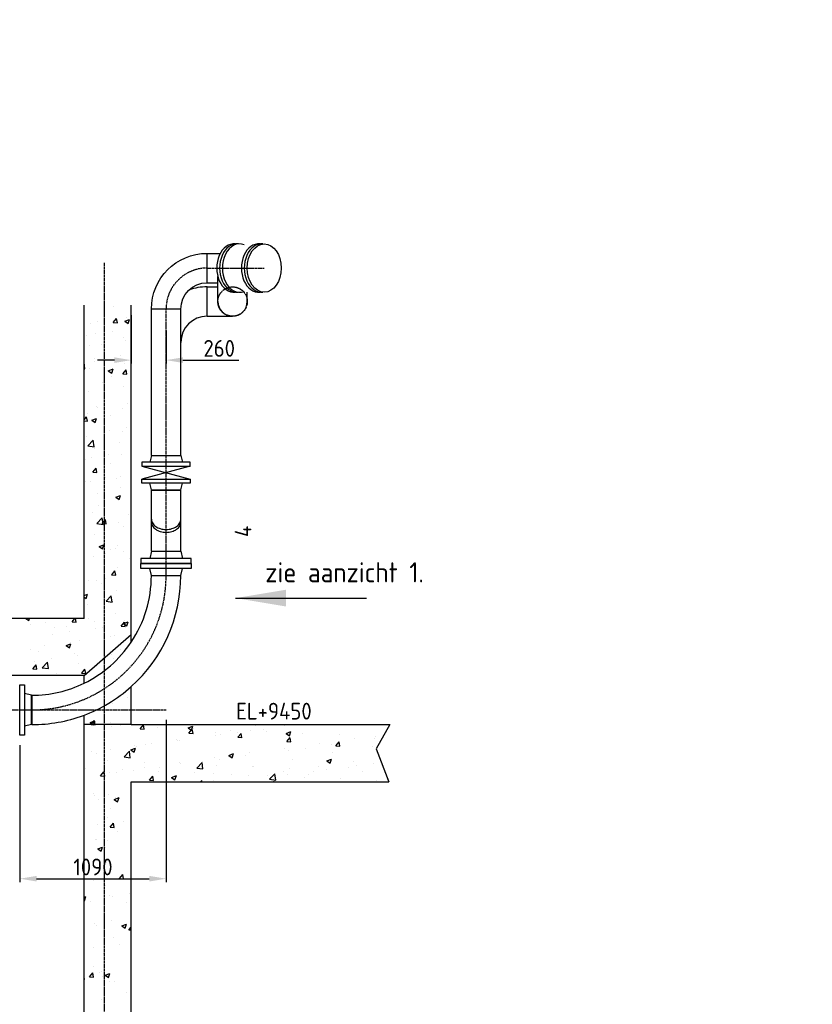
# Model space of a CAD drawing. Header units: metres. Extents: x -82085 to 58758, y -66901 to 95305.
# Tile 80 of 135: x 33661 to 39565, y -32426 to -25093. Entities that reach past the tile are written whole.
import ezdxf
from ezdxf.enums import TextEntityAlignment as Align

# ---------------------------------------------------------------- set-up
doc = ezdxf.new("R2010")
doc.units = ezdxf.units.M
doc.header["$MEASUREMENT"] = 0
doc.header["$PDSIZE"] = -1
doc.linetypes.add('CENTER-LN', pattern=[19, 10, -3, 3, -3])
doc.linetypes.add('HIDDEN', pattern=[0.375, 0.25, -0.125])
doc.layers.get('0').update_dxf_attribs({"linetype": 'CONTINUOUS'})
doc.layers.get('DEFPOINTS').update_dxf_attribs({"linetype": 'CONTINUOUS'})
for name, color, linetype in [('3', 3, 'CONTINUOUS'), ('ARCERING', 10, 'CONTINUOUS'), ('CL', 1, 'CENTER-LN'), ('DIM', 10, 'CONTINUOUS'), ('GEBOUW', 7, 'CONTINUOUS'), ('TEXT2', 7, 'CONTINUOUS')]:
    doc.layers.add(name, color=color, linetype=linetype)
doc.styles.add('ROMANS', font='iso.shx')
doc.styles.get("Standard").update_dxf_attribs({"font": 'iso.shx'})
doc.dimstyles.get("Standard").update_dxf_attribs({"dimtxt": 0.18, "dimasz": 0.18, "dimexe": 0.18, "dimexo": 0.0625, "dimgap": 0.09, "dimtad": 0, "dimtih": 1, "dimtoh": 1, "dimdec": 4, "dimzin": 0, "dimdsep": 46, "dimtxsty": 'Standard', "dimcen": 0.09, "dimadec": 0, "dimazin": 0, "dimtfac": 1, "dimtdec": 4, "dimtofl": 0, "dimtmove": 0, "dimatfit": 3, "dimfxl": 1, "dimtolj": 1, "dimtzin": 0, "dimarcsym": 0})
picture_1 = doc.add_image_def('image1.tif', size_in_pixel=(3464, 3760))

# ---------------------------------------------------------------- blocks, each defined once
blk = doc.blocks.new('*X456')
at = {"color": 0}
for p, q in [((34359.1, 14027.4, 3239), (34359.1, 14027.4, 3239)), ((34358.1, 13911.7, 3239), (34382.6, 13940.9, 3239)), ((34388.5, 13908.8, 3239), (34382.6, 13940.6, 3239)), ((34444.6, 13920.6, 3239), (34480.2, 13934.3, 3239)), ((34454.7, 13945.9, 3239), (34454.7, 13945.9, 3239)), ((34469.9, 13903.6, 3239), (34480.2, 13934.3, 3239)), ((34190.9, 13907.8, 3239), (34190.9, 13907.8, 3239)), ((34240.8, 13921.4, 3239), (34240.8, 13921.4, 3239)), ((34358.1, 13911.7, 3239), (34388.4, 13909, 3239)), ((34444.6, 13920.6, 3239), (34469.9, 13903.6, 3239)), ((34160.5, 13813.4, 3239), (34160.5, 13813.4, 3239)), ((34225.5, 13827, 3239), (34225.5, 13827, 3239)), ((34352.6, 13843.7, 3239), (34352.6, 13843.7, 3239)), ((34431.6, 13801.9, 3239), (34431.6, 13801.9, 3239)), ((34184.7, 13738.7, 3239), (34184.7, 13738.7, 3239)), ((34267.6, 13745.2, 3239), (34267.6, 13745.2, 3239)), ((34448.6, 13776.8, 3239), (34448.6, 13776.8, 3239)), ((34219, 13643.4, 3239), (34219, 13643.4, 3239)), ((34411.4, 13668.7, 3239), (34411.4, 13668.7, 3239)), ((34147.2, 13565.8, 3239), (34141.7, 13613.6, 3239)), ((34141.7, 13566.6, 3239), (34147.3, 13565.7, 3239)), ((34178.5, 13569.6, 3239), (34178.5, 13569.6, 3239)), ((34219.9, 13618.2, 3239), (34219.9, 13618.2, 3239)), ((34321, 13552.2, 3239), (34356.6, 13565.9, 3239)), ((34346.3, 13535.2, 3239), (34356.6, 13565.9, 3239)), ((34442.4, 13607.7, 3239), (34442.4, 13607.7, 3239)), ((34321, 13552.2, 3239), (34346.3, 13535.2, 3239)), ((34330.6, 13543.7, 3239), (34330.6, 13543.7, 3239)), ((34341.6, 13506.7, 3239), (34341.6, 13506.7, 3239)), ((34428.6, 13529.6, 3239), (34453.1, 13558.7, 3239)), ((34428.6, 13529.5, 3239), (34458.9, 13526.9, 3239)), ((34459, 13526.7, 3239), (34453.1, 13558.5, 3239)), ((34277.8, 13468.3, 3239), (34277.8, 13468.3, 3239)), ((34436.2, 13438.6, 3239), (34436.2, 13438.6, 3239)), ((34172.4, 13400.5, 3239), (34172.4, 13400.5, 3239)), ((34231.6, 13284.1, 3239), (34231.6, 13284.1, 3239)), ((34239.3, 13278.1, 3239), (34239.3, 13278.1, 3239)), ((34464.9, 13310.2, 3239), (34464.9, 13310.2, 3239)), ((34141.7, 13187.6, 3239), (34159.2, 13208.5, 3239)), ((34144.1, 13268, 3239), (34144.1, 13268, 3239)), ((34165.1, 13176.4, 3239), (34159.2, 13208.3, 3239)), ((34166.2, 13231.4, 3239), (34166.2, 13231.4, 3239)), ((34338.8, 13215.9, 3239), (34338.8, 13215.9, 3239)), ((34430, 13269.5, 3239), (34430, 13269.5, 3239)), ((34141.7, 13178.7, 3239), (34165, 13176.7, 3239)), ((34197.4, 13183.9, 3239), (34233, 13197.5, 3239)), ((34197.4, 13183.8, 3239), (34222.7, 13166.8, 3239)), ((34222.7, 13166.8, 3239), (34233, 13197.5, 3239)), ((34458.5, 13126.6, 3239), (34458.5, 13126.6, 3239)), ((34160, 13062.3, 3239), (34160, 13062.3, 3239)), ((34331.3, 13109.9, 3239), (34331.3, 13109.9, 3239)), ((34423.8, 13100.4, 3239), (34423.8, 13100.4, 3239)), ((34169.4, 12993.9, 3239), (34209, 13035.1, 3239)), ((34169.4, 12993.8, 3239), (34214.6, 12986.8, 3239)), ((34214.6, 12986.9, 3239), (34209, 13035.1, 3239)), ((34401.8, 13014.5, 3239), (34401.8, 13014.5, 3239)), ((34197.7, 12909.5, 3239), (34197.7, 12909.5, 3239)), ((34218.4, 12975, 3239), (34218.4, 12975, 3239)), ((34324.8, 12926.2, 3239), (34324.8, 12926.2, 3239)), ((34417.7, 12931.3, 3239), (34417.7, 12931.3, 3239)), ((34153.8, 12893.2, 3239), (34153.8, 12893.2, 3239)), ((34340.1, 12863.4, 3239), (34340.1, 12863.4, 3239)), ((34205.2, 12797.2, 3239), (34229.7, 12826.4, 3239)), ((34205.2, 12797.2, 3239), (34235.5, 12794.5, 3239)), ((34235.6, 12794.3, 3239), (34229.7, 12826.2, 3239)), ((34411.5, 12762.1, 3239), (34411.5, 12762.1, 3239)), ((34147.6, 12724.1, 3239), (34147.6, 12724.1, 3239)), ((34191.2, 12725.9, 3239), (34191.2, 12725.9, 3239)), ((34302.8, 12754.9, 3239), (34302.8, 12754.9, 3239)), ((34383.6, 12751.2, 3239), (34383.6, 12751.2, 3239)), ((34410, 12686.6, 3239), (34410, 12686.6, 3239)), ((34237.8, 12634.8, 3239), (34237.8, 12634.8, 3239)), ((34377.1, 12611, 3239), (34412.6, 12624.6, 3239)), ((34402.3, 12593.9, 3239), (34412.6, 12624.6, 3239)), ((34250, 12550.8, 3239), (34250, 12550.8, 3239)), ((34377.1, 12610.9, 3239), (34402.3, 12593.9, 3239)), ((34405.3, 12593, 3239), (34405.3, 12593, 3239)), ((34201.8, 12496.6, 3239), (34201.8, 12496.6, 3239)), ((34473, 12485.2, 3239), (34473, 12485.2, 3239)), ((34236.7, 12415, 3239), (34276.3, 12456.2, 3239)), ((34236.8, 12414.9, 3239), (34282, 12407.9, 3239)), ((34275.6, 12415.1, 3239), (34306, 12412.4, 3239)), ((34275.7, 12415.1, 3239), (34300.2, 12444.3, 3239)), ((34281.9, 12407.9, 3239), (34276.3, 12456.2, 3239)), ((34306.1, 12412.2, 3239), (34300.2, 12444, 3239)), ((34399.1, 12423.9, 3239), (34399.1, 12423.9, 3239)), ((34437.1, 12392.7, 3239), (34437.1, 12392.7, 3239)), ((34216.9, 12331.7, 3239), (34216.9, 12331.7, 3239)), ((34253.5, 12242.6, 3239), (34289, 12256.2, 3239)), ((34278.7, 12225.5, 3239), (34289, 12256.2, 3239)), ((34393, 12254.8, 3239), (34393, 12254.8, 3239)), ((34253.4, 12242.6, 3239), (34278.7, 12225.5, 3239)), ((34303.5, 12192.4, 3239), (34303.5, 12192.4, 3239)), ((34338.6, 12220.2, 3239), (34338.6, 12220.2, 3239)), ((34374, 12225.6, 3239), (34374, 12225.6, 3239)), ((34430.7, 12209.1, 3239), (34430.7, 12209.1, 3239)), ((34210, 12168.8, 3239), (34210, 12168.8, 3239)), ((34481.1, 12157.4, 3239), (34481.1, 12157.4, 3239)), ((34346.1, 12033, 3239), (34376.5, 12030.3, 3239)), ((34346.2, 12033, 3239), (34370.7, 12062.2, 3239)), ((34376.6, 12030.1, 3239), (34370.7, 12061.9, 3239)), ((34386.8, 12085.7, 3239), (34386.8, 12085.7, 3239)), ((34489.4, 12034.1, 3239), (34489.4, 12034.1, 3239)), ((34169.9, 11992, 3239), (34169.9, 11992, 3239)), ((34236.3, 11991.5, 3239), (34236.3, 11991.5, 3239)), ((34273, 11967.4, 3239), (34273, 11967.4, 3239)), ((34297, 12008.7, 3239), (34297, 12008.7, 3239)), ((34141.7, 11878.7, 3239), (34165.4, 11887.9, 3239)), ((34155.1, 11857.2, 3239), (34165.4, 11887.9, 3239)), ((34380.6, 11916.6, 3239), (34380.6, 11916.6, 3239)), ((34141.7, 11866.2, 3239), (34155.1, 11857.1, 3239)), ((34163.4, 11808.4, 3239), (34163.4, 11808.4, 3239)), ((34304.1, 11836, 3239), (34343.7, 11877.3, 3239)), ((34304.1, 11835.9, 3239), (34349.3, 11828.9, 3239)), ((34349.3, 11829, 3239), (34343.7, 11877.2, 3239)), ((34355.8, 11833.7, 3239), (34355.8, 11833.7, 3239)), ((34374.4, 11747.5, 3239), (34374.4, 11747.5, 3239)), ((33708, 11706.9, 3239), (33728.3, 11693.3, 3239)), ((33728.3, 11693.3, 3239), (33732.9, 11706.9, 3239)), ((33738.8, 11662.5, 3239), (33738.8, 11662.5, 3239)), ((33854, 11676.9, 3239), (33854, 11676.9, 3239)), ((34052.2, 11682.7, 3239), (34082.6, 11680.1, 3239)), ((34052.3, 11682.7, 3239), (34072.6, 11706.9, 3239)), ((34082.7, 11679.8, 3239), (34077.7, 11706.9, 3239)), ((34174, 11707.8, 3239), (34174, 11707.8, 3239)), ((34215.4, 11688.4, 3239), (34215.4, 11688.4, 3239)), ((34416.7, 11650.9, 3239), (34441.2, 11680, 3239)), ((34433.1, 11669.7, 3239), (34468.7, 11683.3, 3239)), ((34433.1, 11669.7, 3239), (34458.3, 11652.6, 3239)), ((34447, 11648, 3239), (34441.2, 11679.8, 3239)), ((34445.2, 11696.3, 3239), (34445.2, 11696.3, 3239)), ((34458.4, 11652.6, 3239), (34468.7, 11683.3, 3239)), ((33902.6, 11591.3, 3239), (33902.6, 11591.3, 3239)), ((33919.1, 11637.6, 3239), (33919.1, 11637.6, 3239)), ((34010, 11651, 3239), (34010, 11651, 3239)), ((34029.8, 11608, 3239), (34029.8, 11608, 3239)), ((34222.2, 11633.4, 3239), (34222.2, 11633.4, 3239)), ((34281.2, 11639.6, 3239), (34281.2, 11639.6, 3239)), ((34416.6, 11650.9, 3239), (34447, 11648.2, 3239)), ((34006.3, 11505.8, 3239), (34041.8, 11519.5, 3239)), ((34031.5, 11488.8, 3239), (34041.8, 11519.5, 3239)), ((34040.8, 11526, 3239), (34040.8, 11526, 3239)), ((34104.4, 11540.3, 3239), (34104.4, 11540.3, 3239)), ((34337.1, 11576.9, 3239), (34337.1, 11576.9, 3239)), ((34368.3, 11578.4, 3239), (34368.3, 11578.4, 3239)), ((33744.6, 11475.2, 3239), (33744.6, 11475.2, 3239)), ((33801.8, 11461, 3239), (33801.8, 11461, 3239)), ((33847.8, 11507.8, 3239), (33847.8, 11507.8, 3239)), ((34006.2, 11505.8, 3239), (34031.5, 11488.8, 3239)), ((34073, 11449.6, 3239), (34073, 11449.6, 3239)), ((34409.3, 11475.2, 3239), (34409.3, 11475.2, 3239)), ((33768.9, 11390.9, 3239), (33768.9, 11390.9, 3239)), ((33829.3, 11341.2, 3239), (33868.9, 11382.4, 3239)), ((33874.5, 11334.1, 3239), (33868.9, 11382.4, 3239)), ((33896.1, 11407.7, 3239), (33896.1, 11407.7, 3239)), ((34088.5, 11433, 3239), (34088.5, 11433, 3239)), ((34098.2, 11371.2, 3239), (34098.2, 11371.2, 3239)), ((34344.2, 11438.1, 3239), (34344.2, 11438.1, 3239)), ((34362.1, 11409.3, 3239), (34362.1, 11409.3, 3239)), ((33758.4, 11332.5, 3239), (33782.9, 11361.7, 3239)), ((33758.4, 11332.5, 3239), (33788.7, 11329.8, 3239)), ((33788.8, 11329.6, 3239), (33782.9, 11361.5, 3239)), ((33829.3, 11341.1, 3239), (33874.5, 11334.1, 3239)), ((33841.6, 11338.7, 3239), (33841.6, 11338.7, 3239)), ((33938.6, 11297.4, 3239), (33938.6, 11297.4, 3239)), ((34122.7, 11300.6, 3239), (34153.1, 11298, 3239)), ((34122.8, 11300.6, 3239), (34147.3, 11329.8, 3239)), ((34153.2, 11297.7, 3239), (34147.3, 11329.6, 3239)), ((34234.8, 11348.3, 3239), (34234.8, 11348.3, 3239))]:
    blk.add_line(p, q, dxfattribs=at)
blk = doc.blocks.new('*X457')
at = {"color": 0}
for p, q in [((34461.6, 11116.6, 3239), (34461.6, 11116.6, 3239)), ((34349.7, 11071, 3239), (34349.7, 11071, 3239)), ((34185.9, 10932.9, 3239), (34221.5, 10946.6, 3239)), ((34185.9, 10932.9, 3239), (34211.1, 10915.9, 3239)), ((34193.3, 10918.5, 3239), (34217.8, 10947.7, 3239)), ((34211.1, 10915.9, 3239), (34221.4, 10946.6, 3239)), ((34223.6, 10915.6, 3239), (34217.8, 10947.5, 3239)), ((34335.6, 10933.6, 3239), (34335.6, 10933.6, 3239)), ((34144.2, 10920.3, 3239), (34144.2, 10920.3, 3239)), ((34193.2, 10918.5, 3239), (34223.6, 10915.8, 3239)), ((34328, 10916.2, 3239), (34328, 10916.2, 3239)), ((34343.5, 10901.9, 3239), (34343.5, 10901.9, 3239)), ((34415.3, 10908.8, 3239), (34415.3, 10908.8, 3239)), ((34557.6, 10886.6, 3239), (34587.9, 10884, 3239)), ((34557.7, 10886.6, 3239), (34582.1, 10915.8, 3239)), ((34588, 10883.7, 3239), (34582.1, 10915.6, 3239)), ((34686.5, 10897.4, 3239), (34686.5, 10897.4, 3239)), ((34915.9, 10892.2, 3239), (34951.5, 10905.9, 3239)), ((34915.9, 10892.2, 3239), (34941.2, 10875.2, 3239)), ((34922, 10854.8, 3239), (34946.5, 10883.9, 3239)), ((34922, 10854.7, 3239), (34952.3, 10852.1, 3239)), ((34941.2, 10875.2, 3239), (34951.5, 10905.9, 3239)), ((34952.4, 10851.9, 3239), (34946.5, 10883.7, 3239)), ((34957.7, 10885.9, 3239), (34957.7, 10885.9, 3239)), ((35122.1, 10857.5, 3239), (35122.1, 10857.5, 3239)), ((35228.9, 10874.5, 3239), (35228.9, 10874.5, 3239)), ((35282.7, 10859.1, 3239), (35282.7, 10859.1, 3239)), ((35286.4, 10822.9, 3239), (35310.9, 10852.1, 3239)), ((35316.7, 10820, 3239), (35310.9, 10851.8, 3239)), ((35379.5, 10875, 3239), (35379.5, 10875, 3239)), ((35418.4, 10908.4, 3239), (35418.4, 10908.4, 3239)), ((35475.1, 10884.5, 3239), (35475.1, 10884.5, 3239)), ((35500.1, 10863, 3239), (35500.1, 10863, 3239)), ((35636.1, 10907.5, 3239), (35636.1, 10907.5, 3239)), ((35646, 10851.5, 3239), (35681.6, 10865.2, 3239)), ((35671.3, 10834.5, 3239), (35681.6, 10865.2, 3239)), ((34825.9, 10806.7, 3239), (34825.9, 10806.7, 3239)), ((34834.7, 10800.2, 3239), (34834.7, 10800.2, 3239)), ((34854.8, 10801.1, 3239), (34854.8, 10801.1, 3239)), ((35118.6, 10839.2, 3239), (35118.6, 10839.2, 3239)), ((35155.6, 10842.4, 3239), (35155.6, 10842.4, 3239)), ((35286.3, 10822.9, 3239), (35316.7, 10820.2, 3239)), ((35646, 10851.5, 3239), (35671.3, 10834.5, 3239)), ((35650.7, 10791, 3239), (35681.1, 10788.3, 3239)), ((35650.8, 10791, 3239), (35675.3, 10820.2, 3239)), ((35681.1, 10788.1, 3239), (35675.2, 10819.9, 3239)), ((35771.3, 10851.6, 3239), (35771.3, 10851.6, 3239)), ((36015.1, 10759.1, 3239), (36039.6, 10788.3, 3239)), ((36045.5, 10756.2, 3239), (36039.6, 10788.1, 3239)), ((36042.4, 10840.1, 3239), (36042.4, 10840.1, 3239)), ((36154.6, 10812.2, 3239), (36154.6, 10812.2, 3239)), ((36302.7, 10810.7, 3239), (36302.7, 10810.7, 3239)), ((36313.6, 10828.6, 3239), (36313.6, 10828.6, 3239)), ((34194.4, 10715.9, 3239), (34194.4, 10715.9, 3239)), ((34337.4, 10732.8, 3239), (34337.4, 10732.8, 3239)), ((34438.8, 10678.2, 3239), (34478.4, 10719.4, 3239)), ((34484, 10671.1, 3239), (34478.4, 10719.4, 3239)), ((34489.1, 10728.4, 3239), (34524.7, 10742, 3239)), ((34489.1, 10728.4, 3239), (34514.4, 10711.3, 3239)), ((34514.4, 10711.3, 3239), (34524.7, 10742, 3239)), ((34515.2, 10758.1, 3239), (34515.2, 10758.1, 3239)), ((34529.6, 10755.8, 3239), (34529.6, 10755.8, 3239)), ((34598.2, 10768.6, 3239), (34598.2, 10768.6, 3239)), ((34642.4, 10774.8, 3239), (34642.4, 10774.8, 3239)), ((35373.3, 10705.9, 3239), (35373.3, 10705.9, 3239)), ((35629.9, 10738.4, 3239), (35629.9, 10738.4, 3239)), ((35662.3, 10726.4, 3239), (35662.3, 10726.4, 3239)), ((35789.5, 10743.1, 3239), (35789.5, 10743.1, 3239)), ((35893.7, 10776.5, 3239), (35893.7, 10776.5, 3239)), ((35981.9, 10768.4, 3239), (35981.9, 10768.4, 3239)), ((35989.9, 10707, 3239), (35989.9, 10707, 3239)), ((36015.1, 10759.1, 3239), (36045.4, 10756.5, 3239)), ((36286.2, 10757.8, 3239), (36286.2, 10757.8, 3239)), ((34233.3, 10705, 3239), (34233.3, 10705, 3239)), ((34316.4, 10649.3, 3239), (34316.4, 10649.3, 3239)), ((34438.8, 10678.1, 3239), (34484, 10671.1, 3239)), ((34587.6, 10637.8, 3239), (34587.6, 10637.8, 3239)), ((34848.6, 10632, 3239), (34848.6, 10632, 3239)), ((34981, 10594.1, 3239), (35020.5, 10635.3, 3239)), ((35026.1, 10587, 3239), (35020.5, 10635.3, 3239)), ((35021.9, 10642, 3239), (35021.9, 10642, 3239)), ((35112.5, 10670.1, 3239), (35112.5, 10670.1, 3239)), ((35149.1, 10658.8, 3239), (35149.1, 10658.8, 3239)), ((35219.2, 10687.7, 3239), (35254.7, 10701.4, 3239)), ((35219.2, 10687.7, 3239), (35244.4, 10670.6, 3239)), ((35244.4, 10670.7, 3239), (35254.7, 10701.4, 3239)), ((35341.5, 10684.1, 3239), (35341.5, 10684.1, 3239)), ((35693.7, 10656.1, 3239), (35693.7, 10656.1, 3239)), ((35949.2, 10647, 3239), (35984.8, 10660.7, 3239)), ((35949.2, 10647, 3239), (35974.5, 10630, 3239)), ((35974.5, 10630, 3239), (35984.8, 10660.7, 3239)), ((36148.4, 10643.1, 3239), (36148.4, 10643.1, 3239)), ((34152.4, 10592.5, 3239), (34152.4, 10592.5, 3239)), ((34263.8, 10536.4, 3239), (34288.3, 10565.6, 3239)), ((34294.1, 10533.5, 3239), (34288.2, 10565.4, 3239)), ((34331.2, 10563.7, 3239), (34331.2, 10563.7, 3239)), ((34423.5, 10581, 3239), (34423.5, 10581, 3239)), ((34508.7, 10574.5, 3239), (34508.7, 10574.5, 3239)), ((34592, 10599.5, 3239), (34592, 10599.5, 3239)), ((34694.7, 10569.6, 3239), (34694.7, 10569.6, 3239)), ((34701.1, 10599.8, 3239), (34701.1, 10599.8, 3239)), ((34858.8, 10626.3, 3239), (34858.8, 10626.3, 3239)), ((34981, 10594, 3239), (35026.2, 10587, 3239)), ((35130, 10614.9, 3239), (35130, 10614.9, 3239)), ((35397.4, 10605.3, 3239), (35397.4, 10605.3, 3239)), ((35401.1, 10603.4, 3239), (35401.1, 10603.4, 3239)), ((35623.7, 10569.3, 3239), (35623.7, 10569.3, 3239)), ((35672.3, 10592, 3239), (35672.3, 10592, 3239)), ((35848.3, 10568.1, 3239), (35848.3, 10568.1, 3239)), ((35887.6, 10607.4, 3239), (35887.6, 10607.4, 3239)), ((35943.5, 10580.5, 3239), (35943.5, 10580.5, 3239)), ((36111.6, 10595.5, 3239), (36111.6, 10595.5, 3239)), ((36169.1, 10610.3, 3239), (36169.1, 10610.3, 3239)), ((36214.7, 10569.1, 3239), (36214.7, 10569.1, 3239)), ((36296.3, 10627, 3239), (36296.3, 10627, 3239)), ((34263.7, 10536.4, 3239), (34294.1, 10533.7, 3239)), ((34381.5, 10557.7, 3239), (34381.5, 10557.7, 3239)), ((34628.1, 10504.5, 3239), (34652.6, 10533.7, 3239)), ((34628.1, 10504.5, 3239), (34658.4, 10501.9, 3239)), ((34658.5, 10501.6, 3239), (34652.6, 10533.5, 3239)), ((34792.3, 10523.9, 3239), (34827.9, 10537.5, 3239)), ((34792.3, 10523.8, 3239), (34817.6, 10506.8, 3239)), ((34804.9, 10503.6, 3239), (34804.9, 10503.6, 3239)), ((34817.6, 10506.8, 3239), (34827.9, 10537.5, 3239)), ((34965.9, 10558.1, 3239), (34965.9, 10558.1, 3239)), ((35008.9, 10492.2, 3239), (35017, 10501.8, 3239)), ((35018.7, 10492.2, 3239), (35017, 10501.6, 3239)), ((35101.1, 10554.4, 3239), (35101.1, 10554.4, 3239)), ((35106.3, 10501, 3239), (35106.3, 10501, 3239)), ((35237.1, 10546.7, 3239), (35237.1, 10546.7, 3239)), ((35367.1, 10536.8, 3239), (35367.1, 10536.8, 3239)), ((35508.3, 10535.2, 3239), (35508.3, 10535.2, 3239)), ((35519.1, 10493.7, 3239), (35519.1, 10493.7, 3239)), ((35523.1, 10510, 3239), (35562.7, 10551.2, 3239)), ((35523.1, 10509.9, 3239), (35568.3, 10502.9, 3239)), ((35528.7, 10526, 3239), (35528.7, 10526, 3239)), ((35545.8, 10492.2, 3239), (35558, 10496.8, 3239)), ((35556.4, 10492.2, 3239), (35558, 10496.8, 3239)), ((35568.3, 10503, 3239), (35562.7, 10551.2, 3239)), ((35655.9, 10542.7, 3239), (35655.9, 10542.7, 3239)), ((35779.4, 10523.7, 3239), (35779.4, 10523.7, 3239)), ((35815.4, 10544.6, 3239), (35815.4, 10544.6, 3239)), ((36050.6, 10512.3, 3239), (36050.6, 10512.3, 3239)), ((36321.8, 10500.8, 3239), (36321.8, 10500.8, 3239)), ((36398.8, 10506.5, 3239), (36398.8, 10506.5, 3239)), ((34212.4, 10401.9, 3239), (34212.4, 10401.9, 3239)), ((34215.4, 10391, 3239), (34215.4, 10391, 3239)), ((34247.9, 10357.4, 3239), (34247.9, 10357.4, 3239)), ((34325, 10394.6, 3239), (34325, 10394.6, 3239)), ((34365.5, 10360, 3239), (34401.1, 10373.7, 3239)), ((34365.5, 10360, 3239), (34390.8, 10343, 3239)), ((34375.1, 10374.1, 3239), (34375.1, 10374.1, 3239)), ((34390.8, 10343, 3239), (34401.1, 10373.7, 3239)), ((34486.5, 10379.6, 3239), (34486.5, 10379.6, 3239)), ((34334.1, 10290.3, 3239), (34334.1, 10290.3, 3239)), ((34318.8, 10225.5, 3239), (34318.8, 10225.5, 3239)), ((34433.8, 10199.1, 3239), (34433.8, 10199.1, 3239)), ((34241.4, 10173.8, 3239), (34241.4, 10173.8, 3239)), ((34334.2, 10154.3, 3239), (34364.6, 10151.6, 3239)), ((34334.3, 10154.3, 3239), (34358.8, 10183.5, 3239)), ((34364.6, 10151.4, 3239), (34358.7, 10183.2, 3239)), ((34387.6, 10120, 3239), (34387.6, 10120, 3239)), ((34223.5, 10063.2, 3239), (34223.5, 10063.2, 3239)), ((34231.8, 10061.7, 3239), (34231.8, 10061.7, 3239)), ((34312.7, 10056.4, 3239), (34312.7, 10056.4, 3239)), ((34241.9, 9991.6, 3239), (34277.5, 10005.3, 3239)), ((34241.9, 9991.6, 3239), (34267.2, 9974.6, 3239)), ((34267.2, 9974.6, 3239), (34277.5, 10005.3, 3239)), ((34300.2, 9998.7, 3239), (34300.2, 9998.7, 3239)), ((34286.5, 9861.8, 3239), (34286.5, 9861.8, 3239)), ((34306.5, 9887.3, 3239), (34306.5, 9887.3, 3239)), ((34487.4, 9840.6, 3239), (34487.4, 9840.6, 3239)), ((34166.6, 9798.4, 3239), (34166.6, 9798.4, 3239)), ((34210.9, 9758.6, 3239), (34210.9, 9758.6, 3239)), ((34404.7, 9772.2, 3239), (34435, 9769.5, 3239)), ((34404.8, 9772.2, 3239), (34429.2, 9801.4, 3239)), ((34435.1, 9769.3, 3239), (34429.2, 9801.1, 3239)), ((34300.3, 9718.2, 3239), (34300.3, 9718.2, 3239)), ((34141.7, 9632.2, 3239), (34153.9, 9636.9, 3239)), ((34141.7, 9607.5, 3239), (34143.6, 9606.2, 3239)), ((34143.6, 9606.2, 3239), (34153.9, 9636.9, 3239)), ((34332.6, 9647.1, 3239), (34332.6, 9647.1, 3239)), ((34353.7, 9640.2, 3239), (34353.7, 9640.2, 3239)), ((34480.9, 9657, 3239), (34480.9, 9657, 3239)), ((34187.6, 9602.2, 3239), (34187.6, 9602.2, 3239)), ((34294.1, 9549.1, 3239), (34294.1, 9549.1, 3239)), ((34294.7, 9534, 3239), (34294.7, 9534, 3239)), ((34458.8, 9590.7, 3239), (34458.8, 9590.7, 3239)), ((34220.1, 9439.9, 3239), (34220.1, 9439.9, 3239)), ((34230.3, 9418.4, 3239), (34230.3, 9418.4, 3239)), ((34347.3, 9456.6, 3239), (34347.3, 9456.6, 3239)), ((34421.5, 9418.7, 3239), (34457.1, 9432.4, 3239)), ((34421.5, 9418.7, 3239), (34446.8, 9401.7, 3239)), ((34446.8, 9401.7, 3239), (34457.1, 9432.4, 3239)), ((34475.2, 9390.1, 3239), (34491.7, 9409.7, 3239)), ((34475.2, 9390.1, 3239), (34491.7, 9388.6, 3239)), ((34288, 9379.9, 3239), (34288, 9379.9, 3239)), ((34357.7, 9332.5, 3239), (34357.7, 9332.5, 3239)), ((34213.6, 9256.3, 3239), (34213.6, 9256.3, 3239)), ((34406, 9281.6, 3239), (34406, 9281.6, 3239)), ((34281.8, 9210.8, 3239), (34281.8, 9210.8, 3239)), ((34209.4, 9115.3, 3239), (34209.4, 9115.3, 3239)), ((34143.9, 9018.4, 3239), (34141.7, 9037.3, 3239)), ((34181.3, 9039.8, 3239), (34211.6, 9037.2, 3239)), ((34181.4, 9039.8, 3239), (34205.8, 9069, 3239)), ((34211.7, 9036.9, 3239), (34205.8, 9068.8, 3239)), ((34258.8, 9072.9, 3239), (34258.8, 9072.9, 3239)), ((34272.4, 9081.2, 3239), (34272.4, 9081.2, 3239)), ((34275.6, 9041.7, 3239), (34275.6, 9041.7, 3239)), ((34297.9, 9050.4, 3239), (34333.5, 9064, 3239)), ((34297.9, 9050.3, 3239), (34323.2, 9033.3, 3239)), ((34323.2, 9033.3, 3239), (34333.5, 9064, 3239)), ((34141.7, 9018.7, 3239), (34143.9, 9018.3, 3239)), ((34331.1, 9003.8, 3239), (34331.1, 9003.8, 3239)), ((34365.9, 9004.7, 3239), (34365.9, 9004.7, 3239)), ((34269.4, 8872.6, 3239), (34269.4, 8872.6, 3239)), ((34459.6, 8923.1, 3239), (34459.6, 8923.1, 3239))]:
    blk.add_line(p, q, dxfattribs=at)
blk = doc.blocks.new('*D497')
at = {"layer": 'DEFPOINTS', "color": 0, "transparency": 16777216}
for p in [(34491.7, -27218.9), (34751.7, -27331.6), (34751.7, -27628.4)]:
    blk.add_point(p, dxfattribs=at)
at = {"layer": 'DIM', "color": 0, "lineweight": -2, "transparency": 16777216}
for p, q in [((34491.7, -27293.9), (34491.7, -27653.4)), ((34751.7, -27406.6), (34751.7, -27653.4)), ((34366.7, -27628.4), (34241.7, -27628.4)), ((34876.7, -27628.4), (35292.8, -27628.4))]:
    blk.add_line(p, q, dxfattribs=at)
at = {"layer": 'DIM', "color": 0, "transparency": 16777216}
for points in [[(34366.7, -27607.6), (34366.7, -27649.2), (34491.7, -27628.4)], [(34876.7, -27607.6), (34876.7, -27649.2), (34751.7, -27628.4)]]:
    blk.add_solid(points, dxfattribs=at)
at = {"layer": 'DIM', "color": 0, "transparency": 16777216, "insert": (35147.2, -27540.9), "char_height": 125, "attachment_point": 5}
blk.add_mtext('\\A1;260', dxfattribs=at)
blk = doc.blocks.new('*D521')
at = {"layer": 'DEFPOINTS', "color": 0, "transparency": 16777216}
for p in [(34751.7, -30233.3), (33661.7, -30420.8), (34751.7, -31490.1)]:
    blk.add_point(p, dxfattribs=at)
at = {"layer": 'DIM', "color": 0, "lineweight": -2, "transparency": 16777216}
for p, q in [((34751.7, -30308.3), (34751.7, -31515.1)), ((33661.7, -30495.8), (33661.7, -31515.1)), ((33786.7, -31490.1), (34626.7, -31490.1))]:
    blk.add_line(p, q, dxfattribs=at)
at = {"layer": 'DIM', "color": 0, "transparency": 16777216}
for points in [[(33786.7, -31469.3), (33786.7, -31511), (33661.7, -31490.1)], [(34626.7, -31469.3), (34626.7, -31511), (34751.7, -31490.1)]]:
    blk.add_solid(points, dxfattribs=at)
at = {"layer": 'DIM', "color": 0, "transparency": 16777216, "insert": (34206.7, -31402.6), "char_height": 125, "attachment_point": 5}
blk.add_mtext('\\A1;1090', dxfattribs=at)
blk = doc.blocks.new('*U474')
for p, q in [((-305, 195.5), (-305, 414.5)), ((-109.5, 0), (109.5, 0))]:
    blk.add_line(p, q)
for radius, start, end in [(414.5, 360, 450), (195.5, 0, 90)]:
    blk.add_arc((-305, 0), radius, start, end)

msp = doc.modelspace()

# ---------------------------------------------------------------- linework, layer by layer
for p, q in [((34141.68034, -29978.06686, 3238.98623), (34491.68034, -29672.84518, 3238.98623)), ((34491.68034, -30342.8411, 3238.98623), (34141.68034, -30342.8411, 3238.98623))]:
    msp.add_line(p, q)
at = {"layer": '3'}
for p, q in [((35056.68034, -26833.3411, 3238.98623), (35155.32061, -26833.3411, 3238.98623)), ((35056.68034, -27052.3411, 3238.98623), (35137.37507, -27052.3411, 3238.98623)), ((35137.37507, -27192.21664), (35137.37507, -27006.83165, 3238.98623)), ((35056.68034, -27082.71664), (35137.37507, -27082.71664)), ((35056.68034, -27301.71664), (35056.68034, -27082.71664)), ((35356.37507, -27192.21664), (35356.37507, -27121.54899)), ((34642.09935, -28337.62082, 3238.98623), (34642.18034, -27247.8411, 3238.98623)), ((34861.26133, -28337.62082, 3238.98623), (34861.18034, -27247.8411, 3238.98623)), ((35056.68034, -27301.71664), (35246.87507, -27301.71664)), ((34642.13034, -28337.62082, 3238.98623), (34629.68034, -28387.62082, 3238.98623)), ((34642.13034, -28337.62082, 3238.98623), (34861.23034, -28337.62082, 3238.98623)), ((34861.23034, -28337.62082, 3238.98623), (34873.68034, -28387.62082, 3238.98623)), ((34571.68034, -28417.62082, 3238.98623), (34931.68034, -28514.62082, 3238.98623)), ((34931.68034, -28417.62082, 3238.98623), (34571.68034, -28514.62082, 3238.98623)), ((34642.13034, -28594.62082, 3238.98623), (34629.68034, -28544.62082, 3238.98623)), ((34642.13034, -28594.62082, 3238.98623), (34861.23034, -28594.62082, 3238.98623)), ((34861.23034, -28594.62082, 3238.98623), (34873.68034, -28544.62082, 3238.98623)), ((34642.13034, -29051.2911, 3238.98623), (34642.13034, -28596.62082, 3238.98623)), ((34642.13034, -28596.62082, 3238.98623), (34861.23034, -28596.62082, 3238.98623)), ((34861.23034, -29051.2911, 3238.98623), (34861.23034, -28596.62082, 3238.98623)), ((34642.13034, -29051.2911, 3238.98623), (34629.68034, -29105.2911, 3238.98623)), ((34642.13034, -29051.2911, 3238.98623), (34861.23034, -29051.2911, 3238.98623)), ((34861.23034, -29051.2911, 3238.98623), (34873.68034, -29105.2911, 3238.98623)), ((34642.13034, -29233.2911, 3238.98623), (34629.68034, -29179.2911, 3238.98623)), ((34861.23034, -29233.2911, 3238.98623), (34873.68034, -29179.2911, 3238.98623)), ((34642.13034, -29233.2911, 3238.98623), (34861.23034, -29233.2911, 3238.98623)), ((33749.68034, -30123.7411, 3238.98623), (33695.68034, -30111.2911, 3238.98623)), ((33749.68034, -30342.8411, 3238.98623), (33749.68034, -30123.7411, 3238.98623)), ((33751.68034, -30123.7411, 3238.98623), (33751.68034, -30342.8411, 3238.98623)), ((33749.68034, -30342.8411, 3238.98623), (33695.68034, -30355.2911, 3238.98623))]:
    msp.add_line(p, q, dxfattribs=at)
at = {"layer": '3', "color": 4}
msp.add_line((35269.67401, -29400.53, 3238.98623), (36244.51118, -29400.53, 3238.98623), dxfattribs=at)
at = {"layer": '3', "elevation": 3238.98623}
for points in [[(34571.68034, -28417.62082), (34931.68034, -28417.62082), (34931.68034, -28387.62082), (34571.68034, -28387.62082)], [(34571.68034, -28514.62082), (34931.68034, -28514.62082), (34931.68034, -28544.62082), (34571.68034, -28544.62082)], [(34564.18034, -29139.2911), (34939.18034, -29139.2911), (34939.18034, -29105.2911), (34564.18034, -29105.2911)], [(34564.18034, -29143.2911), (34939.18034, -29143.2911), (34939.18034, -29179.2911), (34564.18034, -29179.2911)], [(33661.68034, -30420.7911), (33661.68034, -30045.7911), (33695.68034, -30045.7911), (33695.68034, -30420.7911)]]:
    msp.add_lwpolyline(points, close=True, dxfattribs=at)
for points in [[(34642.13034, -28812.28839, 0.1332561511), (34649.76418, -28840.42327, 0.1067562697), (34674.21679, -28867.06339, 0.0828275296), (34708.28172, -28883.52711, 0.0713517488), (34751.68034, -28889.75194, 0.0713517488), (34795.07895, -28883.52711, 0.0828275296), (34829.14388, -28867.06339, 0.1067562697), (34853.59649, -28840.42327, 0.1332561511), (34861.23034, -28812.28839, 0.1332561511)], [(34642.13034, -28833.62353, 0.1332561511), (34649.76418, -28861.75841, 0.1067562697), (34674.21679, -28888.39853, 0.0828275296), (34708.28172, -28904.86225, 0.0713517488), (34751.68034, -28911.08708, 0.0713517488), (34795.07895, -28904.86225, 0.0828275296), (34829.14388, -28888.39853, 0.1067562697), (34853.59649, -28861.75841, 0.1332561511), (34861.23034, -28833.62353, 0.1332561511)]]:
    msp.add_lwpolyline(points, format="xyb", dxfattribs=at)
at = {"layer": '3', "color": 1, "linetype": 'HIDDEN'}
msp.add_circle((35246.87507, -27192.21664), 109.5, dxfattribs=at)
at = {"layer": '3'}
for centre, radius, start, end in [((35056.68034, -27497.21664), 414.5, 90, 108.735255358), ((35246.87507, -27192.21664), 109.5, 180, 0), ((35056.68034, -27497.21664), 195.5, 90, 180), ((33751.68034, -29233.2911, 3238.98623), 890.45, 326.2057698, 0), ((33751.68034, -29233.2911, 3238.98623), 1109.55, 311.831102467, 0), ((33751.68034, -29233.2911, 3238.98623), 890.45, 295.975118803, 326.2057698), ((33751.68034, -29233.2911, 3238.98623), 890.45, 270, 295.975118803), ((33751.68034, -29233.2911, 3238.98623), 1109.55, 290.265815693, 311.831102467), ((33751.68034, -29233.2911, 3238.98623), 1109.55, 270, 290.265815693)]:
    msp.add_arc(centre, radius, start, end, dxfattribs=at)
for centre, start_param, end_param in [((35256.33979, -26942.8411, 3238.98623), 6.1997552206, 9.5082080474), ((35277.55299, -26942.8411, 3238.98623), 6.1997552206, 9.5082080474), ((35298.7662, -26942.8411, 3238.98623), 6.0103692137, 9.6975940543), ((35440.18755, -26942.8411, 3238.98623), 6.1997552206, 9.5082080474), ((35461.40076, -26942.8411, 3238.98623), 6.1997552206, 9.5082080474)]:
    msp.add_ellipse(centre, major_axis=(0, 180), ratio=0.7071067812, start_param=start_param, end_param=end_param, dxfattribs=at)
msp.add_ellipse((35482.61396, -26942.8411, 3238.98623), major_axis=(0, 180), ratio=0.7071067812, dxfattribs=at)
at = {"layer": 'CL'}
for p, q in [((35056.68034, -26942.8411, 3238.98623), (35482.61396, -26942.8411, 3238.98623)), ((34751.68034, -29233.2911, 3238.98623), (34751.68034, -27247.8411, 3238.98623)), ((32817.48925, -30233.2911, 3238.98623), (34751.68034, -30233.2911, 3238.98623))]:
    msp.add_line(p, q, dxfattribs=at)
for centre, radius, start, end in [((35056.68034, -27247.8411, 3238.98623), 305, 90, 180), ((33751.68034, -29233.2911, 3238.98623), 1000, 270, 0)]:
    msp.add_arc(centre, radius, start, end, dxfattribs=at)
at = {"layer": 'DIM', "color": 4}
msp.add_solid([(35644.67401, -29463.03, 3238.98623), (35644.67401, -29338.03, 3238.98623), (35269.67401, -29400.53, 3238.98623)], dxfattribs=at)
at = {"layer": 'GEBOUW'}
for p, q in [((34141.68034, -29553.06686, 3238.98623), (34141.68034, -27218.90587, 3238.98623)), ((34491.68034, -29728.57001, 3238.98623), (34491.68034, -27218.90587, 3238.98623)), ((34141.68034, -29553.06686, 3238.98623), (26472.61935, -29553.06686, 3238.98623)), ((34491.68034, -29728.57001, 3238.98623), (34491.68034, -29672.84518, 3238.98623)), ((34141.68034, -29978.06686, 3238.98623), (30956.68034, -29978.06686, 3238.98623)), ((34141.68034, -30033.79169, 3238.98623), (34141.68034, -29978.06686, 3238.98623)), ((34491.68034, -30342.8411, 3238.98623), (34491.68034, -30060.03241, 3238.98623)), ((34141.68034, -35682.8411, 3238.98623), (34141.68034, -30272.04092, 3238.98623)), ((34491.68034, -30342.8411, 3238.98623), (36419.24711, -30342.8411, 3238.98623)), ((34491.68034, -30767.8411, 3238.98623), (36410.62107, -30767.8411, 3238.98623)), ((34491.68034, -35342.8411, 3238.98623), (34491.68034, -30767.8411, 3238.98623))]:
    msp.add_line(p, q, dxfattribs=at)
at = {"layer": 'GEBOUW', "elevation": 3238.98623}
msp.add_lwpolyline([(36419.24711, -30342.8411), (36315.73522, -30523.44917), (36410.62107, -30767.8411)], dxfattribs=at)
at = {"layer": 'TEXT2', "color": 1, "linetype": 'CENTER-LN'}
msp.add_line((34291.68034, -36353.6911, 3238.98623), (34291.68034, -26905.03528, 3238.98623), dxfattribs=at)

# ---------------------------------------------------------------- block references
at = {"layer": '3', "xscale": -1}
msp.add_blockref('*U474', (34751.68034, -27247.8411, 3238.98623), dxfattribs=at)
at = {"layer": 'ARCERING'}
for name in ['*X456', '*X457']:
    msp.add_blockref(name, (0, -41260.00793, 3238.98623), dxfattribs=at)

# ---------------------------------------------------------------- texts
at = {"layer": '3', "color": 4, "style": 'ROMANS'}
msp.add_text('zie aanzicht 1.', height=150, dxfattribs=at).set_placement((36080.47327, -29208.28099, 3238.98623), align=Align.MIDDLE)
at = {"layer": 'DIM', "style": 'ROMANS'}
msp.add_text('4', height=125, rotation=90, dxfattribs=at).set_placement((35325.22582, -28945.68027, 3238.98623), align=Align.MIDDLE_LEFT)
msp.add_text('EL+9450', height=125, dxfattribs=at).set_placement((35272.48946, -30242.5505, 3238.98623), align=Align.MIDDLE_LEFT)

# ---------------------------------------------------------------- dimensions: what is measured, and where the dimension line sits
at = {"layer": 'DIM'}
for base, p1, p2, override, picture, middle in [((34751.68034, -27628.41571, 3238.98623), (34491.68034, -27218.90587, 3238.98623), (34751.68034, -27331.55464, 3238.98623), {"dimtxt": 125, "dimasz": 125, "dimexe": 25, "dimexo": 75, "dimgap": 25, "dimtad": 1, "dimtih": 0, "dimtoh": 0, "dimdec": 0, "dimzin": 3, "dimcen": 0, "dimtfac": 0.008, "dimtdec": 0, "dimtzin": 3}, '*D497', (35147.21605, -27540.91571, 3238.98623)), ((34751.68034, -31490.12231, 3238.98623), (33661.68034, -30420.7911, 3238.98623), (34751.68034, -30233.2911, 3238.98623), {"dimtxt": 125, "dimasz": 125, "dimexe": 25, "dimexo": 75, "dimgap": 25, "dimtad": 1, "dimtih": 0, "dimtoh": 0, "dimdec": 0, "dimzin": 3, "dimcen": 0, "dimtfac": 0.008, "dimtdec": 0, "dimtmove": 0, "dimtzin": 3}, '*D521', (34206.68034, -31402.62231, 3238.98623))]:
    dim = msp.add_linear_dim(base=base, p1=p1, p2=p2, dimstyle='Standard', override=override, dxfattribs=at)
    dim.commit()
    dim.dimension.update_dxf_attribs({"geometry": picture, "text_midpoint": middle})

# ---------------------------------------------------------------- pictures from other files: only their frames are drawn
image = msp.add_image(picture_1, insert=(31207.07707, -38793.356, 3238.98623), size_in_units=(21756.144, 23615.21404))
image.dxf.flags = 7

doc.saveas('drawing.dxf')
